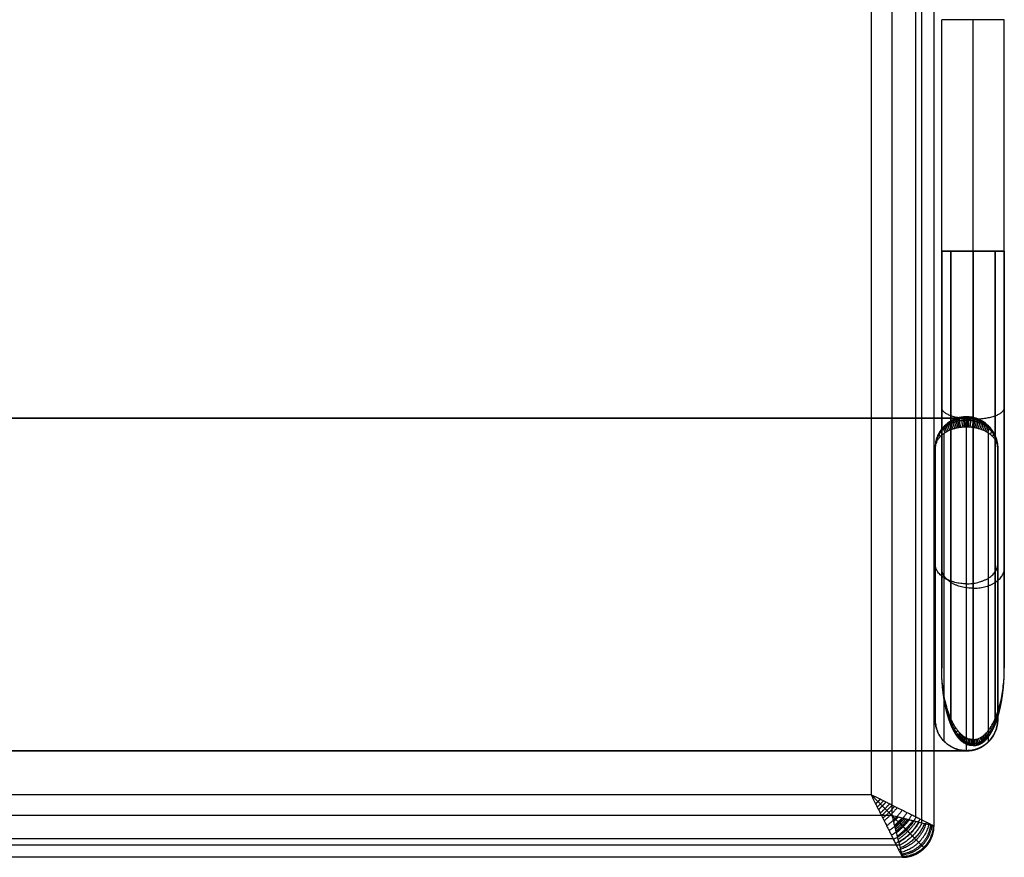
# Model space of a CAD drawing. Header units: millimetres. Extents: x -1267 to 621, y -1022 to -212.
# Tile 7 of 8: x 149 to 621, y -1022 to -621. Entities that reach past the tile are written whole.
import ezdxf

# ---------------------------------------------------------------- set-up
doc = ezdxf.new("R2010")
doc.units = ezdxf.units.MM
doc.layers.add('Calque 08$Calque 09', color=7, linetype='Continuous', true_color=0xff000e)

msp = doc.modelspace()

# ---------------------------------------------------------------- linework, layer by layer
at = {"layer": 'Calque 08$Calque 09'}
for p, q in [((567, -232.1, 63.69), (567, -1002.1, 63.69)), ((557, -242.1, 423.69), (557, -992.1, 423.69)), ((590.83, -806.7, 610.36), (590.83, -731.55, 610.36)), ((590.83, -731.55, 510.36), (590.83, -931.45, 510.36)), ((620.83, -731.55, 560.36), (590.83, -731.55, 560.36)), ((605.83, -731.55, 625.36), (605.83, -731.55, 495.36)), ((620.83, -806.7, 610.36), (620.83, -731.55, 610.36)), ((620.83, -731.55, 510.36), (620.83, -931.45, 510.36)), ((602.7, -811.61, 37.44), (-1247.23, -811.61, 37.44)), ((602.7, -811.61, 13.69), (602.7, -811.61, 63.69)), ((587.7, -826.01, 597.63), (587.7, -826.01, 15.36)), ((617.7, -826.01, 597.63), (617.7, -826.01, 15.36)), ((587.7, -956.01, 15.36), (587.7, -956.01, 492.03)), ((617.7, -956.01, 15.36), (617.7, -956.01, 492.03)), ((557, -992.1, 423.69), (-1203, -992.1, 423.69)), ((567, -1002.1, 63.69), (-1213, -1002.1, 63.69))]:
    msp.add_line(p, q, dxfattribs=at)
for points in [[(581.14, -228.57, 69.54), (581.14, -617.1, 69.54), (581.14, -1005.64, 69.54)], [(587, -227.1, 393.69), (587, -617.1, 393.69), (587, -1007.1, 393.69)], [(587, -227.1, 83.69), (587, -617.1, 83.69), (587, -1007.1, 83.69)], [(587, -227.1, 243.69), (587, -617.1, 243.69), (587, -1007.1, 243.69)], [(578.21, -231.5, 414.9), (578.21, -617.1, 414.9), (578.21, -1002.71, 414.9)], [(590.83, -731.55, 610.36), (590.83, -676.12, 610.36), (590.83, -620.69, 610.36)], [(590.83, -731.55, 510.36), (590.83, -676.12, 510.36), (590.83, -620.69, 510.36)], [(590.83, -731.55, 560.36), (590.83, -676.12, 560.36), (590.83, -620.69, 560.36)], [(605.83, -731.55, 625.36), (605.83, -676.12, 625.36), (605.83, -620.69, 625.36)], [(605.83, -731.55, 495.36), (605.83, -676.12, 495.36), (605.83, -620.69, 495.36)], [(620.83, -731.55, 610.36), (620.83, -676.12, 610.36), (620.83, -620.69, 610.36)], [(620.83, -731.55, 510.36), (620.83, -676.12, 510.36), (620.83, -620.69, 510.36)], [(620.83, -731.55, 560.36), (620.83, -676.12, 560.36), (620.83, -620.69, 560.36)], [(590.83, -731.55, 610.36), (590.83, -731.55, 560.36), (590.83, -731.55, 510.36)], [(590.83, -869.07, 560.36), (590.83, -800.31, 560.36), (590.83, -731.55, 560.36)], [(590.83, -731.55, 610.36), (590.83, -731.55, 560.36), (590.83, -731.55, 510.36)], [(595.22, -810.51, 620.97), (595.22, -771.03, 620.97), (595.22, -731.55, 620.97)], [(595.22, -731.55, 499.76), (595.22, -843.61, 499.76), (595.22, -955.66, 499.76)], [(605.83, -731.55, 495.36), (605.83, -848.62, 495.36), (605.83, -965.69, 495.36)], [(605.83, -812.09, 625.36), (605.83, -771.82, 625.36), (605.83, -731.55, 625.36)], [(616.44, -810.51, 620.97), (616.44, -771.03, 620.97), (616.44, -731.55, 620.97)], [(616.44, -731.55, 499.76), (616.44, -843.61, 499.76), (616.44, -955.66, 499.76)], [(620.83, -731.55, 610.36), (620.83, -731.55, 560.36), (620.83, -731.55, 510.36)], [(620.83, -869.07, 560.36), (620.83, -800.31, 560.36), (620.83, -731.55, 560.36)], [(620.83, -731.55, 510.36), (620.83, -731.55, 560.36), (620.83, -731.55, 610.36)], [(590.83, -931.45, 510.36), (590.83, -869.07, 560.36), (590.83, -806.7, 610.36)], [(595.22, -957.03, 503.53), (595.22, -883.77, 562.25), (595.22, -810.51, 620.97)], [(602.7, -811.01, 622.83), (602.7, -811.01, 319.1), (602.7, -811.01, 15.36)], [(616.44, -957.03, 503.53), (616.44, -883.77, 562.25), (616.44, -810.51, 620.97)], [(620.83, -931.45, 510.36), (620.83, -869.07, 560.36), (620.83, -806.7, 610.36)], [(602.7, -811.61, 63.69), (-322.27, -811.61, 63.69), (-1247.23, -811.61, 63.69)], [(-1247.23, -811.61, 13.69), (-322.27, -811.61, 13.69), (602.7, -811.61, 13.69)], [(592.09, -815.4, 615.45), (592.09, -815.4, 315.41), (592.09, -815.4, 15.36)], [(602.7, -971.01, 499.17), (602.7, -893.45, 562.17), (602.7, -815.9, 625.16)], [(605.83, -967.63, 500.68), (605.83, -889.86, 563.02), (605.83, -812.09, 625.36)], [(613.3, -816, 13.69), (613.3, -816, 38.69), (613.3, -816, 63.69)], [(613.31, -815.4, 615.45), (613.31, -815.4, 315.41), (613.31, -815.4, 15.36)], [(592.09, -966.61, 497.08), (592.09, -892.74, 557.09), (592.09, -818.86, 617.1)], [(613.31, -966.61, 497.08), (613.31, -892.74, 557.09), (613.31, -818.86, 617.1)], [(587.7, -956.01, 492.03), (587.7, -891.01, 544.83), (587.7, -826.01, 597.63)], [(587.7, -826.01, 15.36), (587.7, -891.01, 15.36), (587.7, -956.01, 15.36)], [(587.7, -956.01, 199.25), (587.7, -891.01, 199.25), (587.7, -826.01, 199.25)], [(617.7, -956.01, 492.03), (617.7, -891.01, 544.83), (617.7, -826.01, 597.63)], [(617.7, -826.01, 15.36), (617.7, -891.01, 15.36), (617.7, -956.01, 15.36)], [(617.7, -956.01, 199.25), (617.7, -891.01, 199.25), (617.7, -826.01, 199.25)], [(617.7, -956.12, 63.69), (617.7, -891.36, 63.69), (617.7, -826.61, 63.69)], [(617.7, -956.12, 13.69), (617.7, -891.36, 13.69), (617.7, -826.61, 13.69)], [(617.7, -826.61, 13.69), (617.7, -826.61, 38.69), (617.7, -826.61, 63.69)], [(617.7, -956.12, 38.69), (617.7, -891.36, 38.69), (617.7, -826.61, 38.69)], [(587.7, -891.01, 544.83), (587.7, -891.01, 280.1), (587.7, -891.01, 15.36)], [(617.7, -891.01, 544.83), (617.7, -891.01, 280.1), (617.7, -891.01, 15.36)], [(617.7, -956.12, 63.69), (617.7, -956.12, 38.69), (617.7, -956.12, 13.69)], [(592.09, -966.61, 15.36), (592.09, -966.61, 256.22), (592.09, -966.61, 497.08)], [(613.3, -966.72, 63.69), (613.3, -966.72, 38.69), (613.3, -966.72, 13.69)], [(613.31, -966.61, 15.36), (613.31, -966.61, 256.22), (613.31, -966.61, 497.08)], [(602.7, -971.12, 13.69), (-322.27, -971.12, 13.69), (-1247.23, -971.12, 13.69)], [(-1247.23, -971.12, 63.69), (-322.27, -971.12, 63.69), (602.7, -971.12, 63.69)], [(602.7, -971.12, 38.69), (-322.27, -971.12, 38.69), (-1247.23, -971.12, 38.69)], [(602.7, -971.01, 15.36), (602.7, -971.01, 257.27), (602.7, -971.01, 499.17)], [(602.7, -971.12, 63.69), (602.7, -971.12, 38.69), (602.7, -971.12, 13.69)], [(587, -1007.1, 83.69), (587, -1007.1, 238.69), (587, -1007.1, 393.69)], [(567.6, -1013.31, 414.9), (-323, -1013.31, 414.9), (-1213.61, -1013.31, 414.9)], [(570.53, -1016.24, 69.54), (-323, -1016.24, 69.54), (-1216.54, -1016.24, 69.54)], [(582.6, -1017.71, 83.69), (582.6, -1017.71, 238.69), (582.6, -1017.71, 393.69)], [(572, -1022.1, 83.69), (-323, -1022.1, 83.69), (-1218, -1022.1, 83.69)], [(572, -1022.1, 393.69), (-323, -1022.1, 393.69), (-1218, -1022.1, 393.69)], [(572, -1022.1, 243.69), (-323, -1022.1, 243.69), (-1218, -1022.1, 243.69)], [(572, -1022.1, 83.69), (572, -1022.1, 238.69), (572, -1022.1, 393.69)]]:
    msp.add_open_spline(points, degree=2, dxfattribs=at)
for points, weights, degree, knots in [([(620.83, -620.69, 610.36), (620.83, -620.69, 625.36), (605.83, -620.69, 625.36), (590.83, -620.69, 625.36), (590.83, -620.69, 610.36)], [1, 0.707106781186, 1, 0.707106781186, 1], 2, [-118.991322, -118.991322, -118.991322, -95.429377, -95.429377, -71.867432, -71.867432, -71.867432]), ([(620.83, -731.55, 610.36), (620.83, -731.55, 625.36), (605.83, -731.55, 625.36), (590.83, -731.55, 625.36), (590.83, -731.55, 610.36)], [1, 0.707106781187, 1, 0.707106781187, 1], 2, [-118.991322, -118.991322, -118.991322, -95.429377, -95.429377, -71.867432, -71.867432, -71.867432]), ([(590.83, -731.55, 510.36), (590.83, -731.55, 495.36), (605.83, -731.55, 495.36), (620.83, -731.55, 495.36), (620.83, -731.55, 510.36)], [1, 0.707106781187, 1, 0.707106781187, 1], 2, [-23.561945, -23.561945, -23.561945, 0, 0, 23.561945, 23.561945, 23.561945]), ([(602.7, -812.72, 625.54), (602.52, -812.72, 625.54), (602.11, -812.72, 625.53), (601.42, -812.76, 625.46), (600.51, -812.83, 625.3), (599.6, -812.97, 625.02), (598.75, -813.14, 624.66), (598, -813.32, 624.28), (597.19, -813.56, 623.78), (596.36, -813.85, 623.16), (595.53, -814.2, 622.43), (594.73, -814.59, 621.6), (593.95, -815.04, 620.67), (593.2, -815.53, 619.63), (592.51, -816.06, 618.53), (591.63, -816.81, 616.94), (590.67, -817.83, 614.81), (589.71, -819.12, 612.09), (588.95, -820.47, 609.26), (588.38, -821.86, 606.35), (587.98, -823.25, 603.42), (587.75, -824.63, 600.51), (587.7, -825.55, 598.59), (587.7, -826.01, 597.63)], [0.714885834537, 0.714885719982, 0.715183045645, 0.716807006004, 0.72077140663, 0.72732868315, 0.735644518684, 0.744516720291, 0.755863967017, 0.769583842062, 0.785022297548, 0.801815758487, 0.819636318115, 0.837958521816, 0.855917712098, 0.879979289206, 0.907878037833, 0.93660534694, 0.960141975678, 0.978324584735, 0.990981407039, 0.998382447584, 0.999999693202, 1], 3, [0, 0, 0, 0, 0.352897, 0.765074, 1.333677, 2.134245, 2.666828, 3.2609, 3.957616, 4.809806, 5.719626, 6.675797, 7.795284, 8.987619, 10.209328, 11.483612, 14.297511, 17.218048, 20.27994, 23.380338, 26.507733, 29.569865, 32.614143, 32.614143, 32.614143, 32.614143]), ([(617.7, -826.01, 597.63), (617.7, -825.55, 598.59), (617.65, -824.63, 600.51), (617.42, -823.25, 603.42), (617.03, -821.86, 606.35), (616.45, -820.47, 609.26), (615.69, -819.12, 612.09), (614.74, -817.83, 614.81), (613.77, -816.81, 616.94), (612.89, -816.06, 618.53), (612.2, -815.53, 619.63), (611.45, -815.04, 620.67), (610.67, -814.59, 621.6), (609.87, -814.2, 622.43), (609.05, -813.85, 623.16), (608.21, -813.56, 623.78), (607.41, -813.32, 624.28), (606.66, -813.14, 624.66), (605.8, -812.97, 625.02), (604.89, -812.83, 625.3), (603.99, -812.76, 625.46), (603.29, -812.72, 625.53), (602.89, -812.72, 625.54), (602.7, -812.72, 625.54)], [1, 0.999999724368, 0.998382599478, 0.990981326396, 0.978324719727, 0.960141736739, 0.936605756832, 0.907877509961, 0.879980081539, 0.855916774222, 0.837959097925, 0.819635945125, 0.801815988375, 0.785022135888, 0.769584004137, 0.755863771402, 0.744516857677, 0.735644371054, 0.727328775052, 0.720771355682, 0.716807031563, 0.715183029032, 0.714885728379, 0.714885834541], 3, [0, 0, 0, 0, 3.044394, 6.106526, 9.233921, 12.334319, 15.39621, 18.316748, 21.130647, 22.404931, 23.626639, 24.818974, 25.938461, 26.894632, 27.804453, 28.656642, 29.353359, 29.94743, 30.480014, 31.280581, 31.849184, 32.261361, 32.614258, 32.614258, 32.614258, 32.614258]), ([(605.83, -968.58, 497.35), (605.68, -968.58, 497.35), (605.36, -968.57, 497.36), (604.73, -968.51, 497.38), (603.99, -968.36, 497.43), (603.15, -968.09, 497.52), (602.27, -967.71, 497.66), (601.49, -967.24, 497.82), (600.81, -966.76, 497.99), (600.27, -966.31, 498.15), (599.76, -965.83, 498.32), (599.26, -965.32, 498.5), (598.8, -964.78, 498.69), (598.16, -963.98, 498.97), (597.4, -962.86, 499.36), (596.28, -960.93, 500.04), (595.32, -958.82, 500.78), (594.49, -956.59, 501.56), (593.91, -954.81, 502.18), (593.38, -952.98, 502.82), (592.91, -951.11, 503.48), (592.49, -949.18, 504.15), (592, -946.57, 505.07), (591.51, -943.28, 506.22), (591.11, -939.31, 507.61), (590.88, -935.36, 508.99), (590.83, -932.75, 509.91), (590.83, -931.45, 510.36)], [0.668312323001, 0.668311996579, 0.668531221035, 0.669873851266, 0.673060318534, 0.678995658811, 0.687526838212, 0.697728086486, 0.708242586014, 0.717748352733, 0.72781801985, 0.73824995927, 0.748865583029, 0.764351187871, 0.784486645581, 0.816642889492, 0.846338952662, 0.87317933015, 0.892485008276, 0.910143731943, 0.926283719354, 0.940878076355, 0.958148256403, 0.975481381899, 0.989823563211, 0.998177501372, 0.999999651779, 1], 3, [0, 0, 0, 0, 0.262687, 0.546269, 1.103085, 1.575474, 2.167094, 2.932126, 3.424776, 3.946668, 4.493353, 5.060955, 5.646163, 6.246157, 7.670699, 9.196795, 12.38861, 14.195171, 16.019066, 17.856092, 19.782393, 21.756828, 23.73807, 27.74501, 31.789199, 35.751529, 39.691254, 39.691254, 39.691254, 39.691254]), ([(605.83, -968.58, 497.35), (605.98, -968.58, 497.35), (606.3, -968.57, 497.36), (606.93, -968.51, 497.38), (607.66, -968.36, 497.43), (608.51, -968.09, 497.52), (609.39, -967.71, 497.66), (610.17, -967.24, 497.82), (610.85, -966.76, 497.99), (611.38, -966.31, 498.15), (611.9, -965.83, 498.32), (612.39, -965.32, 498.5), (612.86, -964.78, 498.69), (613.49, -963.98, 498.97), (614.26, -962.86, 499.36), (615.37, -960.93, 500.04), (616.33, -958.82, 500.78), (617.17, -956.59, 501.56), (617.75, -954.81, 502.18), (618.27, -952.98, 502.82), (618.74, -951.11, 503.48), (619.16, -949.18, 504.15), (619.65, -946.57, 505.07), (620.14, -943.28, 506.22), (620.55, -939.31, 507.61), (620.78, -935.36, 508.99), (620.83, -932.75, 509.91), (620.83, -931.45, 510.36)], [0.668312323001, 0.668311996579, 0.668531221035, 0.669873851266, 0.673060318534, 0.678995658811, 0.687526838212, 0.697728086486, 0.708242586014, 0.717748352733, 0.72781801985, 0.73824995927, 0.748865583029, 0.764351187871, 0.784486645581, 0.816642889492, 0.846338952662, 0.87317933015, 0.892485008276, 0.910143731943, 0.926283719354, 0.940878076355, 0.958148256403, 0.975481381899, 0.989823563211, 0.998177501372, 0.999999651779, 1], 3, [0, 0, 0, 0, 0.262687, 0.546269, 1.103085, 1.575474, 2.167094, 2.932126, 3.424776, 3.946668, 4.493353, 5.060955, 5.646163, 6.246157, 7.670699, 9.196795, 12.38861, 14.195171, 16.019066, 17.856092, 19.782393, 21.756828, 23.73807, 27.74501, 31.789199, 35.751529, 39.691254, 39.691254, 39.691254, 39.691254]), ([(582.6, -1017.71, 393.69), (582.6, -1017.71, 395.42), (582.32, -1017.43, 399.27), (580.97, -1016.08, 404.93), (578.65, -1013.75, 410.22), (576.17, -1011.27, 413.88), (573.96, -1009.06, 416.36), (572.17, -1007.27, 418.02), (570.33, -1005.43, 419.44), (568.43, -1003.53, 420.64), (566.83, -1001.94, 421.46), (565.54, -1000.65, 422.02), (564.61, -999.72, 422.37), (563.73, -998.83, 422.67), (562.7, -997.81, 422.94), (561.49, -996.59, 423.2), (559.94, -995.05, 423.46), (558.34, -993.44, 423.63), (557, -992.1, 423.69)], [0.853553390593, 0.85355126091, 0.856311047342, 0.86955650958, 0.891702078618, 0.913673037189, 0.931492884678, 0.944812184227, 0.957180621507, 0.968430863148, 0.976514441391, 0.982176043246, 0.985815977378, 0.988906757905, 0.991075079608, 0.992638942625, 0.994088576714, 0.995046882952, 0.995628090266], 3, [0, 0, 0, 0, 2.155045, 4.806764, 7.704255, 10.867208, 12.570032, 14.272856, 16.063055, 17.853254, 19.680513, 20.594142, 21.507772, 22.300592, 23.093411, 23.489821, 23.886231, 24.679051, 24.679051, 24.679051, 24.679051]), ([(582.6, -1017.71, 83.69), (582.6, -1017.71, 82.43), (582.4, -1017.5, 79.64), (581.43, -1016.54, 75.61), (579.83, -1014.93, 71.97), (578.2, -1013.3, 69.58), (576.79, -1011.9, 68.01), (575.69, -1010.8, 66.98), (574.58, -1009.68, 66.13), (573.46, -1008.56, 65.42), (572.53, -1007.64, 64.95), (571.79, -1006.89, 64.62), (571.26, -1006.36, 64.42), (570.76, -1005.86, 64.26), (570.07, -1005.17, 64.07), (568.94, -1004.04, 63.83), (567.74, -1002.85, 63.7), (567, -1002.1, 63.69)], [0.853553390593, 0.853551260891, 0.856311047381, 0.869556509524, 0.891702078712, 0.913673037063, 0.931492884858, 0.94481218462, 0.957180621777, 0.968430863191, 0.976514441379, 0.98217604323, 0.985815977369, 0.988906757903, 0.991508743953, 0.993769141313, 0.995046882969, 0.995628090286], 3, [0, 0, 0, 0, 0.718348, 1.602255, 2.568085, 3.622403, 4.190011, 4.757619, 5.354352, 5.951085, 6.560171, 6.864714, 7.169257, 7.433531, 7.697804, 7.962077, 8.22635, 8.22635, 8.22635, 8.22635])]:
    msp.add_rational_spline(points, weights, degree=degree, knots=knots, dxfattribs=at)
for points, weights in [([(605.83, -731.55, 625.36), (590.83, -731.55, 625.36), (590.83, -731.55, 610.36)], [1, 0.707106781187, 1]), ([(590.83, -731.55, 510.36), (590.83, -731.55, 495.36), (605.83, -731.55, 495.36)], [1, 0.707106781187, 1]), ([(605.83, -731.55, 625.36), (620.83, -731.55, 625.36), (620.83, -731.55, 610.36)], [1, 0.707106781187, 1]), ([(620.83, -731.55, 510.36), (620.83, -731.55, 495.36), (605.83, -731.55, 495.36)], [1, 0.707106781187, 1]), ([(602.7, -811.01, 15.36), (587.7, -811.01, 15.36), (587.7, -826.01, 15.36)], [1, 0.707106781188, 1]), ([(602.7, -811.01, 199.25), (587.7, -811.01, 199.25), (587.7, -826.01, 199.25)], [1, 0.707106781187, 1]), ([(599.5, -816.13, 624.53), (597.25, -811.84, 627.38), (599.5, -811.35, 622.25)], [1, 0.471035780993, 1]), ([(600.1, -816.05, 624.75), (598.14, -811.58, 627.93), (600.1, -811.23, 622.45)], [1, 0.457338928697, 1]), ([(601.05, -815.96, 625), (599.69, -811.25, 628.63), (601.05, -811.1, 622.68)], [1, 0.441087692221, 1]), ([(601.75, -815.92, 625.11), (600.93, -811.09, 628.96), (601.75, -811.04, 622.78)], [1, 0.433582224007, 1]), ([(602.26, -815.9, 625.15), (601.87, -811.02, 629.1), (602.26, -811.01, 622.82)], [1, 0.430589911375, 1]), ([(602.7, -811.01, 622.83), (602.7, -811.01, 629.14), (602.7, -815.9, 625.16)], [1, 0.429771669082, 1]), ([(602.7, -811.01, 15.36), (617.7, -811.01, 15.36), (617.7, -826.01, 15.36)], [1, 0.707106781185, 1]), ([(602.7, -811.01, 199.25), (617.7, -811.01, 199.25), (617.7, -826.01, 199.25)], [1, 0.707106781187, 1]), ([(603.14, -815.9, 625.15), (603.53, -811.02, 629.1), (603.14, -811.01, 622.82)], [1, 0.430589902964, 1]), ([(603.65, -815.92, 625.11), (604.48, -811.09, 628.96), (603.65, -811.04, 622.78)], [1, 0.433582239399, 1]), ([(604.35, -815.96, 625), (605.72, -811.25, 628.63), (604.35, -811.1, 622.68)], [1, 0.441087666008, 1]), ([(605.3, -816.05, 624.75), (607.26, -811.58, 627.93), (605.3, -811.23, 622.45)], [1, 0.457338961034, 1]), ([(605.9, -816.13, 624.53), (608.15, -811.84, 627.38), (605.9, -811.35, 622.25)], [1, 0.471035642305, 1]), ([(592.58, -818.55, 617.95), (590.96, -816.41, 617.78), (592.58, -814.94, 616.23)], [1, 0.745567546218, 1]), ([(593.29, -818.13, 619.07), (591.45, -815.81, 619.05), (593.29, -814.32, 617.26)], [1, 0.710919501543, 1]), ([(594.05, -817.75, 620.12), (591.98, -815.21, 620.3), (594.05, -813.75, 618.22)], [1, 0.675240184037, 1]), ([(594.86, -817.39, 621.11), (592.58, -814.61, 621.56), (594.86, -813.22, 619.12)], [1, 0.638187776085, 1]), ([(595.71, -817.06, 621.99), (593.24, -814.04, 622.77), (595.71, -812.74, 619.93)], [1, 0.601642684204, 1]), ([(596.49, -816.8, 622.69), (593.91, -813.53, 623.84), (596.49, -812.35, 620.58)], [1, 0.569469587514, 1]), ([(597.31, -816.57, 623.32), (594.67, -813.03, 624.89), (597.31, -812.01, 621.15)], [1, 0.538606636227, 1]), ([(598.13, -816.38, 623.85), (595.54, -812.55, 625.89), (598.13, -811.72, 621.64)], [1, 0.510260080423, 1]), ([(598.85, -816.24, 624.24), (596.39, -812.16, 626.71), (598.85, -811.51, 621.99)], [1, 0.488269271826, 1]), ([(617.7, -826.61, 63.69), (617.7, -811.61, 63.69), (602.7, -811.61, 63.69)], [1, 0.707106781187, 1]), ([(602.7, -811.61, 13.69), (617.7, -811.61, 13.69), (617.7, -826.61, 13.69)], [1, 0.707106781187, 1]), ([(617.7, -826.61, 38.69), (617.7, -811.61, 38.69), (602.7, -811.61, 38.69)], [1, 0.707106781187, 1]), ([(606.55, -816.24, 624.24), (609.01, -812.16, 626.71), (606.55, -811.51, 621.99)], [1, 0.48826934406, 1]), ([(607.27, -816.38, 623.85), (609.87, -812.55, 625.89), (607.27, -811.72, 621.64)], [1, 0.510259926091, 1]), ([(608.09, -816.57, 623.32), (610.73, -813.03, 624.89), (608.09, -812.01, 621.15)], [1, 0.538606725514, 1]), ([(608.91, -816.8, 622.69), (611.49, -813.53, 623.84), (608.91, -812.35, 620.58)], [1, 0.569469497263, 1]), ([(609.7, -817.06, 621.99), (612.16, -814.04, 622.77), (609.7, -812.74, 619.93)], [1, 0.601642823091, 1]), ([(610.54, -817.39, 621.11), (612.82, -814.61, 621.56), (610.54, -813.22, 619.12)], [1, 0.638187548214, 1]), ([(611.35, -817.75, 620.12), (613.42, -815.21, 620.3), (611.35, -813.75, 618.22)], [1, 0.67524052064, 1]), ([(612.11, -818.13, 619.07), (613.95, -815.81, 619.05), (612.11, -814.32, 617.26)], [1, 0.710918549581, 1]), ([(612.82, -818.55, 617.95), (614.44, -816.41, 617.78), (612.82, -814.94, 616.23)], [1, 0.745567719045, 1]), ([(589.22, -821.57, 609.71), (588.72, -820.45, 609.3), (589.22, -819.42, 608.69)], [1, 0.918155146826, 1]), ([(590.13, -820.49, 612.64), (589.32, -819.06, 612.21), (590.13, -817.83, 611.37)], [1, 0.870364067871, 1]), ([(591.24, -819.49, 615.39), (590.06, -817.73, 615.02), (591.24, -816.33, 613.89)], [1, 0.812933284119, 1]), ([(614.16, -819.49, 615.39), (615.34, -817.73, 615.02), (614.16, -816.33, 613.89)], [1, 0.812933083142, 1]), ([(615.27, -820.49, 612.64), (616.08, -819.06, 612.21), (615.27, -817.83, 611.37)], [1, 0.87036434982, 1]), ([(616.18, -821.57, 609.71), (616.68, -820.45, 609.3), (616.18, -819.42, 608.69)], [1, 0.918155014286, 1]), ([(587.79, -824.9, 600.63), (587.76, -824.64, 600.5), (587.79, -824.37, 600.38)], [1, 0.995145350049, 1]), ([(588.06, -823.8, 603.64), (587.95, -823.26, 603.4), (588.06, -822.73, 603.13)], [1, 0.98036796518, 1]), ([(588.54, -822.68, 606.7), (588.26, -821.85, 606.36), (588.54, -821.06, 605.94)], [1, 0.954707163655, 1]), ([(616.86, -822.68, 606.7), (617.14, -821.85, 606.36), (616.86, -821.06, 605.94)], [1, 0.954707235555, 1]), ([(617.34, -823.8, 603.64), (617.46, -823.26, 603.4), (617.34, -822.73, 603.13)], [1, 0.980367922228, 1]), ([(617.61, -824.9, 600.63), (617.64, -824.64, 600.5), (617.61, -824.37, 600.38)], [1, 0.995145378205, 1]), ([(602.7, -891.01, 564.15), (587.7, -891.01, 564.15), (587.7, -881.55, 552.51)], [1, 0.707106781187, 1]), ([(602.7, -891.01, 564.15), (617.7, -891.01, 564.15), (617.7, -881.55, 552.51)], [1, 0.707106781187, 1]), ([(605.83, -893.18, 560.36), (590.83, -893.18, 560.36), (590.83, -883.59, 548.72)], [1, 0.707106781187, 1]), ([(605.83, -893.18, 560.36), (620.83, -893.18, 560.36), (620.83, -883.59, 548.72)], [1, 0.707106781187, 1]), ([(590.92, -935.45, 509.29), (590.89, -935.35, 509), (590.92, -935.24, 508.7)], [1, 0.994524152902, 1]), ([(620.74, -935.45, 509.29), (620.77, -935.35, 509), (620.74, -935.24, 508.7)], [1, 0.994524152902, 1]), ([(591.2, -939.48, 508.22), (591.07, -939.27, 507.62), (591.2, -939.05, 507.03)], [1, 0.977822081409, 1]), ([(591.7, -943.57, 507.12), (591.38, -943.28, 506.22), (591.7, -942.92, 505.34)], [1, 0.948704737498, 1]), ([(619.96, -943.57, 507.12), (620.27, -943.28, 506.22), (619.96, -942.92, 505.34)], [1, 0.948704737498, 1]), ([(620.45, -939.48, 508.22), (620.59, -939.27, 507.62), (620.45, -939.05, 507.03)], [1, 0.977822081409, 1]), ([(592.41, -947.61, 506.04), (591.83, -947.27, 504.82), (592.41, -946.74, 503.66)], [1, 0.906930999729, 1]), ([(619.25, -947.61, 506.04), (619.83, -947.27, 504.82), (619.25, -946.74, 503.66)], [1, 0.906930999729, 1]), ([(592.85, -949.59, 505.51), (592.1, -949.24, 504.13), (592.85, -948.61, 502.84)], [1, 0.88110683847, 1]), ([(593.36, -951.56, 504.99), (592.42, -951.22, 503.44), (593.36, -950.47, 502.03)], [1, 0.85166549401, 1]), ([(593.93, -953.46, 504.48), (592.76, -953.16, 502.76), (593.92, -952.28, 501.24)], [1, 0.819099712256, 1]), ([(617.73, -953.46, 504.48), (618.9, -953.16, 502.76), (617.73, -952.28, 501.24)], [1, 0.819099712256, 1]), ([(618.3, -951.56, 504.99), (619.24, -951.22, 503.44), (618.3, -950.47, 502.03)], [1, 0.85166549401, 1]), ([(618.8, -949.59, 505.51), (619.55, -949.24, 504.13), (618.81, -948.61, 502.84)], [1, 0.88110683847, 1]), ([(587.7, -956.01, 15.36), (587.7, -971.01, 15.36), (602.7, -971.01, 15.36)], [1, 0.707106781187, 1]), ([(602.7, -971.01, 134.26), (587.7, -971.01, 134.26), (587.7, -956.01, 134.26)], [1, 0.707106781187, 1]), ([(594.54, -955.26, 504), (593.12, -955.02, 502.11), (594.54, -953.98, 500.49)], [1, 0.784204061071, 1]), ([(595.23, -957.03, 503.52), (593.53, -956.9, 501.45), (595.22, -955.66, 499.76)], [1, 0.745497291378, 1]), ([(595.99, -958.76, 503.06), (593.98, -958.78, 500.79), (595.99, -957.29, 499.04)], [1, 0.702771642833, 1]), ([(617.7, -956.01, 15.36), (617.7, -971.01, 15.36), (602.7, -971.01, 15.36)], [1, 0.707106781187, 1]), ([(602.7, -971.01, 134.26), (617.7, -971.01, 134.26), (617.7, -956.01, 134.26)], [1, 0.707106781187, 1]), ([(602.7, -971.12, 63.69), (617.7, -971.12, 63.69), (617.7, -956.12, 63.69)], [1, 0.707106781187, 1]), ([(617.7, -956.12, 13.69), (617.7, -971.12, 13.69), (602.7, -971.12, 13.69)], [1, 0.707106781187, 1]), ([(617.7, -956.12, 38.69), (617.7, -971.12, 38.69), (602.7, -971.12, 38.69)], [1, 0.707106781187, 1]), ([(615.66, -958.76, 503.06), (617.68, -958.78, 500.79), (615.67, -957.29, 499.04)], [1, 0.702771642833, 1]), ([(616.43, -957.03, 503.52), (618.13, -956.9, 501.45), (616.44, -955.66, 499.76)], [1, 0.745497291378, 1]), ([(617.12, -955.26, 504), (618.53, -955.02, 502.11), (617.12, -953.98, 500.49)], [1, 0.784204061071, 1]), ([(597.62, -961.72, 502.27), (594.92, -962.25, 499.58), (597.61, -960.1, 497.81)], [1, 0.615170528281, 1]), ([(598.55, -963.08, 501.9), (595.48, -964.02, 498.95), (598.54, -961.38, 497.25)], [1, 0.567221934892, 1]), ([(613.11, -963.08, 501.9), (616.18, -964.02, 498.95), (613.11, -961.38, 497.25)], [1, 0.567221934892, 1]), ([(614.04, -961.72, 502.27), (616.74, -962.25, 499.58), (614.04, -960.1, 497.81)], [1, 0.615170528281, 1]), ([(599.53, -964.29, 501.58), (596.12, -965.8, 498.33), (599.53, -962.52, 496.75)], [1, 0.518823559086, 1]), ([(599.99, -964.77, 501.45), (596.44, -966.6, 498.05), (599.98, -962.98, 496.55)], [1, 0.497481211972, 1]), ([(600.46, -965.23, 501.33), (596.8, -967.42, 497.76), (600.45, -963.41, 496.36)], [1, 0.476238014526, 1]), ([(600.94, -965.65, 501.21), (597.2, -968.25, 497.47), (600.93, -963.81, 496.18)], [1, 0.455369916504, 1]), ([(601.43, -966.04, 501.11), (597.67, -969.09, 497.18), (601.43, -964.18, 496.02)], [1, 0.435228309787, 1]), ([(601.92, -966.38, 501.02), (598.2, -969.93, 496.89), (601.92, -964.5, 495.88)], [1, 0.416225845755, 1]), ([(602.42, -966.68, 500.94), (598.81, -970.74, 496.6), (602.41, -964.79, 495.76)], [1, 0.398826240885, 1]), ([(603.23, -967.09, 500.83), (600.04, -972.02, 496.15), (603.23, -965.17, 495.59)], [1, 0.373875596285, 1]), ([(603.91, -967.33, 500.76), (601.29, -972.95, 495.83), (603.91, -965.4, 495.49)], [1, 0.357538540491, 1]), ([(604.47, -967.48, 500.72), (602.48, -973.58, 495.61), (604.47, -965.55, 495.43)], [1, 0.347274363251, 1]), ([(605.15, -967.59, 500.69), (604.1, -974.09, 495.43), (605.15, -965.65, 495.38)], [1, 0.339314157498, 1]), ([(605.5, -967.62, 500.69), (604.99, -974.23, 495.38), (605.5, -965.68, 495.37)], [1, 0.337251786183, 1]), ([(605.83, -965.69, 495.36), (605.83, -974.27, 495.36), (605.83, -967.63, 500.68)], [1, 0.336624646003, 1]), ([(606.16, -967.62, 500.69), (606.67, -974.23, 495.38), (606.16, -965.68, 495.37)], [1, 0.337251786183, 1]), ([(606.51, -967.59, 500.69), (607.55, -974.09, 495.43), (606.51, -965.65, 495.38)], [1, 0.339314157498, 1]), ([(607.19, -967.48, 500.72), (609.17, -973.58, 495.61), (607.19, -965.55, 495.43)], [1, 0.347274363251, 1]), ([(607.75, -967.33, 500.76), (610.37, -972.95, 495.83), (607.75, -965.4, 495.49)], [1, 0.357538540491, 1]), ([(608.42, -967.09, 500.83), (611.61, -972.02, 496.15), (608.43, -965.17, 495.59)], [1, 0.373875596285, 1]), ([(609.24, -966.68, 500.94), (612.84, -970.74, 496.6), (609.24, -964.79, 495.76)], [1, 0.398826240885, 1]), ([(609.73, -966.38, 501.02), (613.46, -969.93, 496.89), (609.74, -964.5, 495.88)], [1, 0.416225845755, 1]), ([(610.23, -966.04, 501.11), (613.99, -969.09, 497.18), (610.23, -964.18, 496.02)], [1, 0.435228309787, 1]), ([(610.72, -965.65, 501.21), (614.46, -968.25, 497.47), (610.72, -963.81, 496.18)], [1, 0.455369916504, 1]), ([(611.2, -965.23, 501.33), (614.86, -967.42, 497.76), (611.21, -963.41, 496.36)], [1, 0.476238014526, 1]), ([(611.67, -964.77, 501.45), (615.22, -966.6, 498.05), (611.67, -962.98, 496.55)], [1, 0.497481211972, 1]), ([(612.12, -964.29, 501.58), (615.54, -965.8, 498.33), (612.13, -962.52, 496.75)], [1, 0.518823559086, 1]), ([(561.38, -994.27, 423.36), (560.28, -995.39, 423.41), (559.17, -996.48, 423.36)], [1, 0.987423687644, 1]), ([(562.92, -995.05, 423.1), (561.46, -996.56, 423.3), (559.94, -998.02, 423.1)], [1, 0.985249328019, 1]), ([(564.12, -995.66, 422.83), (562.39, -997.5, 423.19), (560.55, -999.23, 422.83)], [1, 0.982903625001, 1]), ([(565.82, -996.51, 422.36), (563.71, -998.82, 423), (561.41, -1000.92, 422.36)], [1, 0.977700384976, 1]), ([(567, -997.1, 421.97), (564.64, -999.75, 422.8), (562, -1002.1, 421.97)], [1, 0.971818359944, 1]), ([(568.25, -997.73, 421.49), (565.65, -1000.75, 422.55), (562.62, -1003.36, 421.49)], [1, 0.964205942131, 1]), ([(569.49, -998.34, 420.96), (566.66, -1001.76, 422.26), (563.24, -1004.6, 420.96)], [1, 0.955716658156, 1]), ([(571.91, -999.56, 419.72), (568.71, -1003.81, 421.55), (564.45, -1007.01, 419.72)], [1, 0.936182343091, 1]), ([(574.21, -1000.71, 418.25), (570.76, -1005.87, 420.67), (565.61, -1009.32, 418.25)], [1, 0.913894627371, 1]), ([(576.44, -1001.82, 416.53), (572.87, -1007.98, 419.57), (566.72, -1011.54, 416.53)], [1, 0.888807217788, 1]), ([(578.45, -1002.83, 414.65), (574.93, -1010.03, 418.26), (567.72, -1013.56, 414.65)], [1, 0.862731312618, 1]), ([(569.92, -1002.83, 63.9), (568.84, -1003.94, 63.78), (567.72, -1005.02, 63.9)], [1, 0.987423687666, 1]), ([(571.75, -1003.29, 64.26), (570.02, -1005.13, 63.86), (568.18, -1006.85, 64.26)], [1, 0.982903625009, 1]), ([(572.88, -1003.57, 64.57), (570.77, -1005.88, 63.93), (568.47, -1007.98, 64.57)], [1, 0.977700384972, 1]), ([(580.33, -1003.77, 412.54), (577.03, -1012.13, 416.63), (568.66, -1015.44, 412.54)], [1, 0.835128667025, 1]), ([(573.66, -1003.77, 64.83), (571.31, -1006.42, 64), (568.66, -1008.77, 64.83)], [1, 0.971818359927, 1]), ([(574.5, -1003.98, 65.15), (571.9, -1007, 64.09), (568.87, -1009.6, 65.15)], [1, 0.964205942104, 1]), ([(575.33, -1004.18, 65.5), (572.49, -1007.6, 64.21), (569.08, -1010.43, 65.5)], [1, 0.955716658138, 1]), ([(576.94, -1004.59, 66.33), (573.74, -1008.84, 64.5), (569.48, -1012.04, 66.33)], [1, 0.936182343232, 1]), ([(578.48, -1004.97, 67.31), (575.02, -1010.13, 64.89), (569.87, -1013.58, 67.31)], [1, 0.913894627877, 1]), ([(583.39, -1005.3, 407.94), (580.96, -1016.07, 412.44), (570.2, -1018.5, 407.94)], [1, 0.782853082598, 1]), ([(579.96, -1005.34, 68.45), (576.39, -1011.49, 65.42), (570.24, -1015.06, 68.45)], [1, 0.888807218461, 1]), ([(581.3, -1005.68, 69.71), (577.78, -1012.88, 66.1), (570.57, -1016.4, 69.71)], [1, 0.862731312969, 1]), ([(582.55, -1005.99, 71.12), (579.25, -1014.36, 67.03), (570.89, -1017.66, 71.12)], [1, 0.835128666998, 1]), ([(585.52, -1006.36, 402.99), (584.26, -1019.37, 406.83), (571.26, -1020.62, 402.99)], [1, 0.740352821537, 1]), ([(584.6, -1006.5, 74.18), (582.16, -1017.27, 69.68), (571.4, -1019.7, 74.18)], [1, 0.78285308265, 1]), ([(586.01, -1006.85, 77.48), (584.76, -1019.86, 73.64), (571.75, -1021.11, 77.48)], [1, 0.740352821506, 1]), ([(586.69, -1006.95, 397.97), (586.39, -1021.5, 400.02), (571.84, -1021.79, 397.97)], [1, 0.714264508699, 1]), ([(586.79, -1007.05, 80.83), (586.5, -1021.6, 78.78), (571.95, -1021.9, 80.83)], [1, 0.714264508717, 1]), ([(572, -1022.1, 83.69), (587, -1022.1, 83.69), (587, -1007.1, 83.69)], [1, 0.707106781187, 1]), ([(572, -1022.1, 393.69), (587, -1022.1, 393.69), (587, -1007.1, 393.69)], [1, 0.707106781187, 1]), ([(587, -1007.1, 238.69), (587, -1022.1, 238.69), (572, -1022.1, 238.69)], [1, 0.707106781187, 1])]:
    msp.add_rational_spline(points, weights, degree=2, dxfattribs=at)
for points, knots in [([(602.7, -811.01, 622.83), (602.55, -811.01, 622.83), (602.24, -811.01, 622.83), (601.68, -811.04, 622.78), (600.95, -811.1, 622.68), (600.2, -811.21, 622.49), (599.47, -811.35, 622.25), (598.81, -811.51, 621.98), (598.07, -811.73, 621.62), (597.28, -812.01, 621.15), (596.47, -812.35, 620.57), (595.65, -812.76, 619.9), (594.83, -813.22, 619.11), (594.03, -813.75, 618.22), (593.27, -814.33, 617.25), (592.28, -815.18, 615.82), (591.18, -816.34, 613.87), (590.07, -817.85, 611.34), (589.18, -819.43, 608.68), (588.5, -821.07, 605.93), (588.03, -822.72, 603.16), (587.76, -824.37, 600.38), (587.7, -825.46, 598.55), (587.7, -826.01, 597.63)], [0, 0, 0, 0, 0.352897, 0.765074, 1.333677, 2.134245, 2.666828, 3.2609, 3.957616, 4.809806, 5.719626, 6.675797, 7.795284, 8.987619, 10.209328, 11.483612, 14.297511, 17.218048, 20.27994, 23.380338, 26.507733, 29.569865, 32.614143, 32.614143, 32.614143, 32.614143]), ([(605.83, -812.09, 625.36), (605.02, -812.09, 625.36), (603.35, -812.04, 625.23), (600.86, -811.82, 624.6), (598.42, -811.42, 623.5), (596.17, -810.87, 621.95), (594.22, -810.16, 620), (592.68, -809.35, 617.75), (591.59, -808.48, 615.32), (590.96, -807.59, 612.84), (590.83, -806.99, 611.17), (590.83, -806.7, 610.36)], [0, 0, 0, 0, 2.429317, 5.000436, 7.694276, 10.481572, 13.32267, 16.169812, 18.971954, 21.680898, 24.256776, 24.256776, 24.256776, 24.256776]), ([(617.7, -826.01, 597.63), (617.7, -825.46, 598.55), (617.64, -824.37, 600.38), (617.37, -822.72, 603.16), (616.9, -821.07, 605.93), (616.22, -819.43, 608.68), (615.33, -817.85, 611.34), (614.23, -816.34, 613.87), (613.12, -815.18, 615.82), (612.13, -814.33, 617.25), (611.37, -813.75, 618.22), (610.57, -813.22, 619.11), (609.75, -812.76, 619.9), (608.93, -812.35, 620.57), (608.12, -812.01, 621.15), (607.33, -811.73, 621.62), (606.59, -811.51, 621.98), (605.93, -811.35, 622.25), (605.2, -811.21, 622.49), (604.45, -811.1, 622.68), (603.72, -811.04, 622.78), (603.17, -811.01, 622.83), (602.85, -811.01, 622.83), (602.7, -811.01, 622.83)], [0, 0, 0, 0, 3.044394, 6.106526, 9.233921, 12.334319, 15.39621, 18.316748, 21.130647, 22.404931, 23.626639, 24.818974, 25.938461, 26.894632, 27.804453, 28.656642, 29.353359, 29.94743, 30.480014, 31.280581, 31.849184, 32.261361, 32.614258, 32.614258, 32.614258, 32.614258]), ([(605.83, -812.09, 625.36), (606.64, -812.09, 625.36), (608.31, -812.04, 625.23), (610.8, -811.82, 624.6), (613.23, -811.42, 623.5), (615.49, -810.87, 621.95), (617.43, -810.16, 620), (618.98, -809.35, 617.75), (620.07, -808.48, 615.32), (620.69, -807.59, 612.84), (620.83, -806.99, 611.17), (620.83, -806.7, 610.36)], [0, 0, 0, 0, 2.429317, 5.000436, 7.694276, 10.481572, 13.32267, 16.169812, 18.971954, 21.680898, 24.256776, 24.256776, 24.256776, 24.256776]), ([(602.7, -815.9, 625.16), (602.55, -815.9, 625.16), (602.24, -815.9, 625.15), (601.68, -815.92, 625.11), (600.95, -815.96, 624.99), (600.2, -816.03, 624.79), (599.47, -816.13, 624.53), (598.81, -816.24, 624.23), (598.07, -816.39, 623.83), (597.28, -816.58, 623.32), (596.47, -816.81, 622.69), (595.65, -817.08, 621.95), (594.83, -817.39, 621.09), (594.03, -817.75, 620.12), (593.27, -818.14, 619.06), (592.28, -818.71, 617.5), (591.18, -819.49, 615.37), (590.07, -820.51, 612.61), (589.18, -821.57, 609.71), (588.5, -822.68, 606.7), (588.03, -823.79, 603.67), (587.76, -824.9, 600.64), (587.7, -825.64, 598.63), (587.7, -826.01, 597.63)], [0, 0, 0, 0, 0.352897, 0.765074, 1.333677, 2.134245, 2.666828, 3.2609, 3.957616, 4.809806, 5.719626, 6.675797, 7.795284, 8.987619, 10.209328, 11.483612, 14.297511, 17.218048, 20.27994, 23.380338, 26.507733, 29.569865, 32.614143, 32.614143, 32.614143, 32.614143]), ([(617.7, -826.01, 597.63), (617.7, -825.64, 598.63), (617.64, -824.9, 600.64), (617.37, -823.79, 603.67), (616.9, -822.68, 606.7), (616.22, -821.57, 609.71), (615.33, -820.51, 612.61), (614.23, -819.49, 615.37), (613.12, -818.71, 617.5), (612.13, -818.14, 619.06), (611.37, -817.75, 620.12), (610.57, -817.39, 621.09), (609.75, -817.08, 621.95), (608.93, -816.81, 622.69), (608.12, -816.58, 623.32), (607.33, -816.39, 623.83), (606.59, -816.24, 624.23), (605.93, -816.13, 624.53), (605.2, -816.03, 624.79), (604.45, -815.96, 624.99), (603.72, -815.92, 625.11), (603.17, -815.9, 625.15), (602.85, -815.9, 625.16), (602.7, -815.9, 625.16)], [0, 0, 0, 0, 3.044394, 6.106526, 9.233921, 12.334319, 15.39621, 18.316748, 21.130647, 22.404931, 23.626639, 24.818974, 25.938461, 26.894632, 27.804453, 28.656642, 29.353359, 29.94743, 30.480014, 31.280581, 31.849184, 32.261361, 32.614258, 32.614258, 32.614258, 32.614258]), ([(605.83, -965.69, 495.36), (605.72, -965.69, 495.36), (605.49, -965.68, 495.37), (605.03, -965.65, 495.38), (604.5, -965.56, 495.42), (603.85, -965.4, 495.49), (603.16, -965.16, 495.6), (602.5, -964.85, 495.73), (601.91, -964.5, 495.88), (601.41, -964.18, 496.03), (600.92, -963.81, 496.19), (600.44, -963.41, 496.36), (599.97, -962.98, 496.55), (599.32, -962.31, 496.84), (598.5, -961.36, 497.26), (597.26, -959.63, 498.02), (596.17, -957.71, 498.86), (595.2, -955.65, 499.76), (594.52, -953.98, 500.49), (593.9, -952.25, 501.25), (593.34, -950.46, 502.03), (592.84, -948.61, 502.84), (592.25, -946.1, 503.94), (591.66, -942.91, 505.34), (591.17, -939.07, 507.02), (590.89, -935.25, 508.7), (590.83, -932.71, 509.81), (590.83, -931.45, 510.36)], [0, 0, 0, 0, 0.262687, 0.546269, 1.103085, 1.575474, 2.167094, 2.932126, 3.424776, 3.946668, 4.493353, 5.060955, 5.646163, 6.246157, 7.670699, 9.196795, 12.38861, 14.195171, 16.019066, 17.856092, 19.782393, 21.756828, 23.73807, 27.74501, 31.789199, 35.751529, 39.691254, 39.691254, 39.691254, 39.691254]), ([(605.83, -967.63, 500.68), (605.72, -967.63, 500.68), (605.49, -967.63, 500.69), (605.03, -967.59, 500.7), (604.5, -967.5, 500.72), (603.86, -967.33, 500.77), (603.16, -967.07, 500.83), (602.5, -966.74, 500.92), (601.91, -966.38, 501.02), (601.42, -966.04, 501.11), (600.93, -965.65, 501.22), (600.45, -965.23, 501.33), (599.98, -964.77, 501.45), (599.32, -964.07, 501.64), (598.51, -963.06, 501.91), (597.26, -961.24, 502.4), (596.17, -959.21, 502.94), (595.21, -957.03, 503.52), (594.52, -955.26, 504), (593.91, -953.44, 504.49), (593.35, -951.54, 504.99), (592.84, -949.59, 505.51), (592.25, -946.93, 506.22), (591.66, -943.57, 507.13), (591.17, -939.51, 508.21), (590.89, -935.46, 509.29), (590.83, -932.78, 510.01), (590.83, -931.45, 510.36)], [0, 0, 0, 0, 0.262687, 0.546269, 1.103085, 1.575474, 2.167094, 2.932126, 3.424776, 3.946668, 4.493353, 5.060955, 5.646163, 6.246157, 7.670699, 9.196795, 12.38861, 14.195171, 16.019066, 17.856092, 19.782393, 21.756828, 23.73807, 27.74501, 31.789199, 35.751529, 39.691254, 39.691254, 39.691254, 39.691254]), ([(605.83, -965.69, 495.36), (605.94, -965.69, 495.36), (606.17, -965.68, 495.37), (606.62, -965.65, 495.38), (607.16, -965.56, 495.42), (607.8, -965.4, 495.49), (608.5, -965.16, 495.6), (609.16, -964.85, 495.73), (609.75, -964.5, 495.88), (610.24, -964.18, 496.03), (610.73, -963.81, 496.19), (611.21, -963.41, 496.36), (611.68, -962.98, 496.55), (612.34, -962.31, 496.84), (613.16, -961.36, 497.26), (614.4, -959.63, 498.02), (615.49, -957.71, 498.86), (616.45, -955.65, 499.76), (617.14, -953.98, 500.49), (617.76, -952.25, 501.25), (618.32, -950.46, 502.03), (618.82, -948.61, 502.84), (619.41, -946.1, 503.94), (620, -942.91, 505.34), (620.49, -939.07, 507.02), (620.77, -935.25, 508.7), (620.83, -932.71, 509.81), (620.83, -931.45, 510.36)], [0, 0, 0, 0, 0.262687, 0.546269, 1.103085, 1.575474, 2.167094, 2.932126, 3.424776, 3.946668, 4.493353, 5.060955, 5.646163, 6.246157, 7.670699, 9.196795, 12.38861, 14.195171, 16.019066, 17.856092, 19.782393, 21.756828, 23.73807, 27.74501, 31.789199, 35.751529, 39.691254, 39.691254, 39.691254, 39.691254]), ([(605.83, -967.63, 500.68), (605.94, -967.63, 500.68), (606.17, -967.63, 500.69), (606.62, -967.59, 500.7), (607.16, -967.5, 500.72), (607.8, -967.33, 500.77), (608.5, -967.07, 500.83), (609.15, -966.74, 500.92), (609.75, -966.38, 501.02), (610.24, -966.04, 501.11), (610.73, -965.65, 501.22), (611.21, -965.23, 501.33), (611.68, -964.77, 501.45), (612.34, -964.07, 501.64), (613.15, -963.06, 501.91), (614.39, -961.24, 502.4), (615.48, -959.21, 502.94), (616.45, -957.03, 503.52), (617.13, -955.26, 504), (617.75, -953.44, 504.49), (618.31, -951.54, 504.99), (618.82, -949.59, 505.51), (619.41, -946.93, 506.22), (620, -943.57, 507.13), (620.48, -939.51, 508.21), (620.77, -935.46, 509.29), (620.83, -932.78, 510.01), (620.83, -931.45, 510.36)], [0, 0, 0, 0, 0.262687, 0.546269, 1.103085, 1.575474, 2.167094, 2.932126, 3.424776, 3.946668, 4.493353, 5.060955, 5.646163, 6.246157, 7.670699, 9.196795, 12.38861, 14.195171, 16.019066, 17.856092, 19.782393, 21.756828, 23.73807, 27.74501, 31.789199, 35.751529, 39.691254, 39.691254, 39.691254, 39.691254]), ([(602.7, -971.01, 499.17), (601.89, -971.01, 499.17), (600.22, -970.87, 499.1), (597.73, -970.24, 498.8), (595.29, -969.14, 498.28), (593.03, -967.59, 497.54), (591.09, -965.63, 496.61), (589.55, -963.38, 495.54), (588.46, -960.95, 494.39), (587.84, -958.48, 493.21), (587.7, -956.82, 492.42), (587.7, -956.01, 492.03)], [0, 0, 0, 0, 2.430116, 5.008921, 7.72491, 10.555069, 13.462538, 16.39781, 19.30407, 22.125086, 24.812808, 24.812808, 24.812808, 24.812808]), ([(602.7, -971.01, 499.17), (603.51, -971.01, 499.17), (605.18, -970.87, 499.1), (607.68, -970.24, 498.8), (610.12, -969.14, 498.28), (612.37, -967.59, 497.54), (614.31, -965.63, 496.61), (615.86, -963.38, 495.54), (616.94, -960.95, 494.39), (617.57, -958.48, 493.21), (617.7, -956.82, 492.42), (617.7, -956.01, 492.03)], [0, 0, 0, 0, 2.430116, 5.008921, 7.72491, 10.555069, 13.462538, 16.39781, 19.30407, 22.125086, 24.812808, 24.812808, 24.812808, 24.812808]), ([(587, -1007.1, 393.69), (587, -1007.1, 395.12), (586.76, -1006.98, 398.33), (585.6, -1006.4, 403.23), (583.44, -1005.32, 408.21), (580.9, -1004.05, 411.97), (578.47, -1002.84, 414.69), (576.42, -1001.81, 416.6), (574.23, -1000.72, 418.3), (571.9, -999.56, 419.77), (569.91, -998.55, 420.79), (568.25, -997.73, 421.5), (567.05, -997.13, 421.96), (565.9, -996.56, 422.34), (564.57, -995.88, 422.73), (562.97, -995.08, 423.1), (560.93, -994.05, 423.46), (558.8, -992.99, 423.68), (557, -992.1, 423.69)], [0, 0, 0, 0, 2.155045, 4.806764, 7.704255, 10.867208, 12.570032, 14.272856, 16.063055, 17.853254, 19.680513, 20.594142, 21.507772, 22.300592, 23.093411, 23.489821, 23.886231, 24.679051, 24.679051, 24.679051, 24.679051]), ([(557, -992.1, 423.69), (557.88, -993.9, 423.68), (558.95, -996.04, 423.46), (559.97, -998.08, 423.1), (560.78, -999.67, 422.73), (561.45, -1001.01, 422.34), (562.03, -1002.16, 421.96), (562.62, -1003.36, 421.5), (563.45, -1005.02, 420.79), (564.45, -1007.01, 419.77), (565.62, -1009.33, 418.3), (566.71, -1011.53, 416.6), (567.73, -1013.58, 414.69), (568.95, -1016, 411.97), (570.22, -1018.54, 408.21), (571.3, -1020.71, 403.23), (571.88, -1021.87, 398.33), (572, -1022.1, 395.12), (572, -1022.1, 393.69)], [-24.679051, -24.679051, -24.679051, -24.679051, -23.886231, -23.489821, -23.093411, -22.300592, -21.507772, -20.594142, -19.680513, -17.853254, -16.063055, -14.272856, -12.570032, -10.867208, -7.704255, -4.806764, -2.155045, 0, 0, 0, 0]), ([(587, -1007.1, 83.69), (587, -1007.1, 82.73), (586.84, -1007.06, 80.59), (586.07, -1006.87, 77.32), (584.62, -1006.51, 74), (582.93, -1006.08, 71.49), (581.31, -1005.68, 69.68), (579.95, -1005.34, 68.41), (578.48, -1004.97, 67.28), (576.93, -1004.59, 66.3), (575.61, -1004.25, 65.62), (574.5, -1003.98, 65.14), (573.7, -1003.78, 64.84), (572.93, -1003.59, 64.58), (571.86, -1003.32, 64.27), (570.1, -1002.87, 63.88), (568.2, -1002.4, 63.69), (567, -1002.1, 63.69)], [0, 0, 0, 0, 0.718348, 1.602255, 2.568085, 3.622403, 4.190011, 4.757619, 5.354352, 5.951085, 6.560171, 6.864714, 7.169257, 7.433531, 7.697804, 7.962077, 8.22635, 8.22635, 8.22635, 8.22635]), ([(567, -1002.1, 63.69), (567.29, -1003.3, 63.69), (567.76, -1005.2, 63.88), (568.21, -1006.97, 64.27), (568.48, -1008.04, 64.58), (568.67, -1008.8, 64.84), (568.87, -1009.61, 65.14), (569.15, -1010.71, 65.62), (569.48, -1012.04, 66.3), (569.87, -1013.59, 67.28), (570.23, -1015.05, 68.41), (570.58, -1016.42, 69.68), (570.98, -1018.04, 71.49), (571.4, -1019.73, 74), (571.76, -1021.17, 77.32), (571.96, -1021.95, 80.59), (572, -1022.1, 82.73), (572, -1022.1, 83.69)], [-8.22635, -8.22635, -8.22635, -8.22635, -7.962077, -7.697804, -7.433531, -7.169257, -6.864714, -6.560171, -5.951085, -5.354352, -4.757619, -4.190011, -3.622403, -2.568085, -1.602255, -0.718348, 0, 0, 0, 0])]:
    msp.add_open_spline(points, degree=3, knots=knots, dxfattribs=at)

doc.saveas('drawing.dxf')
